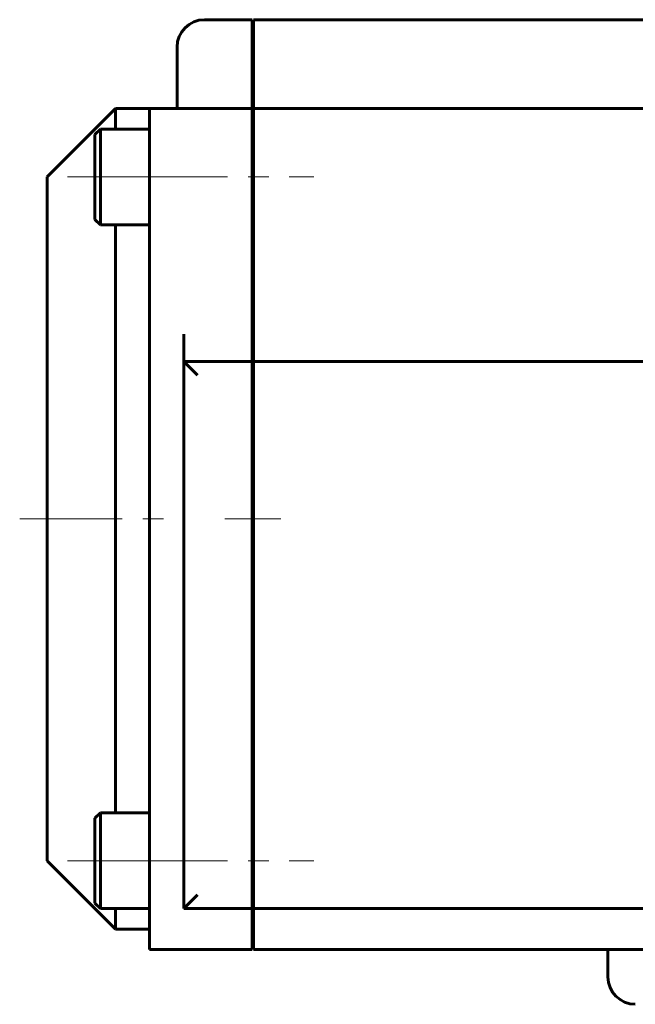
# Model space of a CAD drawing. Header units: millimetres. Extents: x -76 to 189, y -48 to 47.
# Tile 1 of 14: x -76 to -30, y -46 to 26. Entities that reach past the tile are written whole.
import ezdxf

# ---------------------------------------------------------------- set-up
doc = ezdxf.new("R2010")
doc.units = ezdxf.units.MM
doc.linetypes.add('K5LT_AXLED', pattern=[12, 7.5, -1.5, 1.5, -1.5])
doc.linetypes.add('K5LT_BASIC', pattern=[0])
doc.layers.add('Системный слой (1)', color=7, linetype='Continuous', true_color=0x6c6c6c)

# ---------------------------------------------------------------- blocks, each defined once
blk = doc.blocks.new('U15')
at = {"layer": 'Системный слой (1)', "color": 150, "linetype": 'K5LT_BASIC', "lineweight": 60, "true_color": 0x0080ff}
for p, q in [((-73.5, -10.5), (-73.5, 14.5)), ((-73.5, -35.5), (-73.5, -10.5))]:
    blk.add_line(p, q, dxfattribs=at)
blk = doc.blocks.new('U24')
at = {"layer": 'Системный слой (1)', "color": 150, "linetype": 'K5LT_BASIC', "lineweight": 60, "true_color": 0x0080ff}
for p, q in [((-68.5, 18), (-68.5, 19.5)), ((-68.5, -10.5), (-68.5, 11)), ((-68.5, -32), (-68.5, -10.5)), ((-68.5, -40.5), (-68.5, -39))]:
    blk.add_line(p, q, dxfattribs=at)

msp = doc.modelspace()

# ---------------------------------------------------------------- linework, layer by layer
at = {"layer": 'Системный слой (1)', "color": 150, "linetype": 'K5LT_BASIC', "lineweight": 60, "true_color": 0x0080ff}
for p, q in [((-58.5, 26), (-62, 26)), ((-58.5, 26), (-58.5, 24)), ((-58.4, 26), (-58.4, 24)), ((58.4, 26), (-58.4, 26)), ((-64, 21.5), (-64, 24)), ((-58.5, 24), (-58.5, 21.5)), ((-58.4, 24), (-58.4, 21.5)), ((-64, 19.5), (-64, 21.5)), ((-58.5, 21.5), (-58.5, 19.5)), ((-58.4, 21.5), (-58.4, 19.5)), ((-68.5, 19.5), (-73.5, 14.5)), ((-66, 19.5), (-68.5, 19.5)), ((-66, 17.5), (-66, 19.5)), ((-58.5, 19.5), (-66, 19.5)), ((-58.5, 19.5), (-58.5, 17.5)), ((58.4, 19.5), (-58.4, 19.5)), ((-58.4, 19.5), (-58.4, 17.5)), ((-69.6, 18), (-70, 17.6)), ((-69.6, 18), (-66, 18)), ((-69.6, 18), (-69.6, 11)), ((-70, 17.6), (-70, 11.4)), ((-66, -40), (-66, 17.5)), ((-58.5, 17.5), (-58.5, 3)), ((-58.4, 17.5), (-58.4, 3)), ((-58.4, 16.5), (-58.5, 16.5)), ((-58.4, 12.5), (-58.5, 12.5)), ((-69.6, 11), (-70, 11.4)), ((-69.6, 11), (-66, 11)), ((-58.4, 5.5), (-58.5, 5.5)), ((-63.5, 1), (-63.5, 3)), ((-58.5, 1), (-58.5, 3)), ((-58.4, 1), (-58.4, 3)), ((-58.5, 1), (-63.5, 1)), ((-62.5, 0), (-63.5, 1)), ((-63.5, -39), (-63.5, 1)), ((-58.5, 1), (-58.5, 0)), ((58.4, 1), (-58.4, 1)), ((-58.4, 1), (-58.4, 0)), ((-58.5, 0), (-58.5, -38)), ((-58.4, 0), (-58.4, -38)), ((-58.4, -26.5), (-58.5, -26.5)), ((-69.6, -32), (-70, -32.4)), ((-70, -32.4), (-70, -38.6)), ((-69.6, -32), (-66, -32)), ((-69.6, -32), (-69.6, -39)), ((-58.4, -33.5), (-58.5, -33.5)), ((-68.5, -40.5), (-73.5, -35.5)), ((-62.5, -38), (-63.5, -39)), ((-58.4, -37.5), (-58.5, -37.5)), ((-58.5, -38), (-58.5, -39)), ((-58.4, -38), (-58.4, -39)), ((-69.6, -39), (-70, -38.6)), ((-69.6, -39), (-66, -39)), ((-58.5, -39), (-63.5, -39)), ((-58.5, -39), (-58.5, -40)), ((58.4, -39), (-58.4, -39)), ((-58.4, -39), (-58.4, -40)), ((-66, -42), (-66, -40)), ((-58.5, -42), (-58.5, -40)), ((-58.4, -42), (-58.4, -40)), ((-66, -40.5), (-68.5, -40.5)), ((-66, -42), (-58.5, -42)), ((-58.4, -42), (58.4, -42)), ((-32.5, -42), (-32.5, -44))]:
    msp.add_line(p, q, dxfattribs=at)
at = {"layer": 'Системный слой (1)', "color": 30, "linetype": 'K5LT_AXLED', "lineweight": 18, "true_color": 0xff8000}
for p, q in [((-72, 14.5), (-64, 14.5)), ((-67.8, 14.5), (-54, 14.5)), ((-75.5, -10.5), (-64, -10.5)), ((-60.5, -10.5), (-56.4, -10.5)), ((-72, -35.5), (-64, -35.5)), ((-67.8, -35.5), (-54, -35.5))]:
    msp.add_line(p, q, dxfattribs=at)
at = {"layer": 'Системный слой (1)', "color": 150, "linetype": 'K5LT_BASIC', "lineweight": 60, "true_color": 0x0080ff}
for centre, start, end in [((-62, 24), 90, 180), ((-30.5, -44), 180, 270)]:
    msp.add_arc(centre, 2, start, end, dxfattribs=at)

# ---------------------------------------------------------------- block references
at = {"layer": 'Системный слой (1)'}
for name in ['U24', 'U15']:
    msp.add_blockref(name, (0, 0), dxfattribs=at)

doc.saveas('drawing.dxf')
